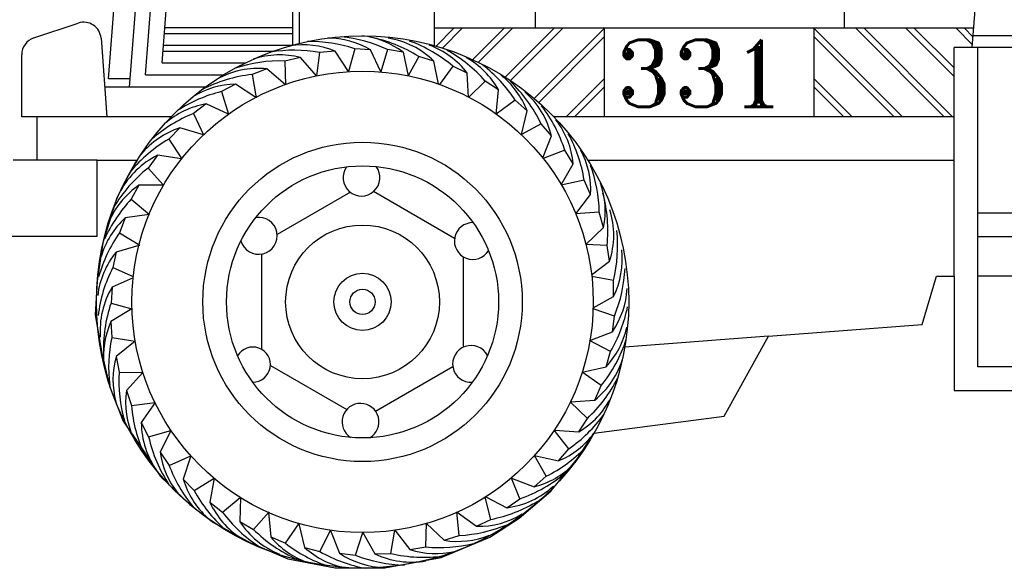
# Model space of a CAD drawing. Extents: x 149 to 250, y -977 to -912.
# Tile 151 of 156: x 232.387 to 234.052, y -925.001 to -924.073. Entities that reach past the tile are written whole.
import ezdxf

# ---------------------------------------------------------------- set-up
doc = ezdxf.new("R2010")
doc.units = 0
doc.header["$MEASUREMENT"] = 0
doc.layers.get('0').update_dxf_attribs({"linetype": 'CONTINUOUS'})
doc.styles.add('ROMANT', font='romant')

msp = doc.modelspace()

# ---------------------------------------------------------------- linework, layer by layer
for p, q in [((233.99753, -924.12014), (234.04705, -923.49238)), ((232.84845, -923.78208), (232.84845, -924.11605)), ((232.86042, -924.11295), (232.86042, -923.78208)), ((232.62835, -924.14614), (232.65487, -923.80404)), ((233.08891, -924.11695), (233.08891, -923.80648)), ((232.57301, -924.1873), (232.60136, -923.82163)), ((232.60028, -924.16614), (232.62765, -923.81299)), ((233.78124, -923.81407), (233.78124, -924.08749)), ((232.53755, -924.17272), (232.56381, -923.83398)), ((233.25914, -923.84753), (233.25914, -924.08749)), ((232.41136, -924.10379), (232.48642, -924.07875)), ((232.633, -924.08614), (232.84845, -924.08614)), ((234.0001, -924.08749), (233.08891, -924.08749)), ((233.1216, -924.08749), (233.09141, -924.11767)), ((233.13574, -924.08749), (233.10228, -924.12094)), ((233.20645, -924.08749), (233.1534, -924.14054)), ((233.22059, -924.08749), (233.16302, -924.14505)), ((233.2913, -924.08749), (233.20843, -924.17036)), ((233.30544, -924.08749), (233.21699, -924.17594)), ((233.37615, -924.08749), (233.25734, -924.2063)), ((233.37615, -924.23721), (233.37615, -924.08749)), ((233.73015, -924.08749), (233.73015, -924.23721)), ((233.73018, -924.08749), (233.8799, -924.23721)), ((233.80089, -924.08749), (233.95061, -924.23721)), ((233.81503, -924.08749), (233.96476, -924.23721)), ((233.88574, -924.08749), (233.96704, -924.16879)), ((233.89988, -924.08749), (233.96704, -924.15465)), ((233.97059, -924.08749), (233.99794, -924.11484)), ((233.98474, -924.08749), (233.99898, -924.10173)), ((232.52499, -924.10444), (232.53482, -924.23721)), ((232.63223, -924.09614), (232.84845, -924.09614)), ((233.37615, -924.10163), (233.26493, -924.21285)), ((233.73015, -924.1016), (233.86576, -924.23721)), ((234.42086, -924.10014), (233.9991, -924.10014)), ((232.63068, -924.11614), (232.84811, -924.11614)), ((233.96704, -924.50671), (233.96704, -924.12014)), ((234.42086, -924.12014), (233.96704, -924.12014)), ((234.00704, -924.66014), (234.00704, -924.12014)), ((232.39084, -924.23721), (232.39084, -924.13226)), ((232.6299, -924.12614), (232.81629, -924.12614)), ((232.62835, -924.14614), (232.76884, -924.14614)), ((232.57414, -924.17272), (232.53755, -924.17272)), ((232.60028, -924.16614), (232.73243, -924.16614)), ((233.37615, -924.17234), (233.31128, -924.23721)), ((233.73015, -924.17231), (233.79505, -924.23721)), ((232.70087, -924.1873), (232.53113, -924.1873)), ((233.37615, -924.18648), (233.32542, -924.23721)), ((233.73015, -924.18645), (233.78091, -924.23721)), ((232.64366, -924.23721), (232.39084, -924.23721)), ((232.41639, -924.23721), (232.41639, -924.31071)), ((233.96704, -924.23721), (233.29043, -924.23721)), ((232.51855, -924.31071), (232.37623, -924.31071)), ((232.51855, -924.43927), (232.51855, -924.31071)), ((232.51855, -924.31071), (232.58603, -924.31071)), ((232.58603, -924.31071), (232.56812, -924.3413)), ((233.34806, -924.31071), (233.96704, -924.31071)), ((232.56812, -924.3413), (232.55096, -924.37565)), ((232.94646, -924.36477), (232.82264, -924.43626)), ((232.55096, -924.37565), (232.52807, -924.45007)), ((234.42704, -924.40014), (234.00704, -924.40014)), ((232.33974, -924.43927), (232.51855, -924.43927)), ((232.52807, -924.45007), (232.51854, -924.51496)), ((234.42704, -924.44014), (234.00704, -924.44014)), ((232.51854, -924.51496), (232.51473, -924.57221)), ((233.91313, -924.58838), (233.93761, -924.50671)), ((233.93761, -924.50671), (233.96704, -924.50671)), ((233.96704, -924.50671), (233.96704, -924.70014)), ((234.14978, -924.50671), (234.00704, -924.50671)), ((232.51473, -924.57221), (232.52617, -924.63709)), ((233.65366, -924.60824), (233.91313, -924.58838)), ((233.65366, -924.60824), (233.41046, -924.62686)), ((233.57854, -924.74354), (233.65366, -924.60824)), ((232.52617, -924.63709), (232.53952, -924.69243)), ((232.81126, -924.65745), (232.94052, -924.73208)), ((234.42704, -924.66014), (234.00704, -924.66014)), ((232.53952, -924.69243), (232.5624, -924.75159)), ((233.96704, -924.70014), (234.46704, -924.70014)), ((232.5624, -924.75159), (232.591, -924.79357)), ((233.35834, -924.77238), (233.57854, -924.74354)), ((233.3309, -924.81457), (233.35834, -924.77238)), ((232.591, -924.79357), (232.62533, -924.8451)), ((233.28513, -924.86991), (233.3309, -924.81457)), ((232.62533, -924.8451), (232.67491, -924.89281)), ((233.23174, -924.91571), (233.28513, -924.86991)), ((232.67491, -924.89281), (232.71496, -924.92334)), ((233.18216, -924.94815), (233.23174, -924.91571)), ((232.71496, -924.92334), (232.77788, -924.95769)), ((233.10016, -924.9825), (233.18216, -924.94815)), ((232.77788, -924.95769), (232.84081, -924.98441)), ((232.84081, -924.98441), (232.92091, -924.99967)), ((233.00481, -924.99967), (233.10016, -924.9825)), ((232.92091, -924.99967), (233.00481, -924.99967))]:
    msp.add_line(p, q)
at = {"color": 7}
for p, q in [((232.95386, -924.12211), (232.94354, -924.16085)), ((232.98074, -924.12379), (232.95386, -924.12211)), ((232.86202, -924.13683), (232.83577, -924.14283)), ((232.88939, -924.16795), (232.86202, -924.13683)), ((232.89406, -924.1283), (232.88937, -924.16812)), ((232.9209, -924.12613), (232.89406, -924.1283)), ((232.94354, -924.16085), (232.9209, -924.12613)), ((232.99819, -924.16138), (232.98074, -924.12379)), ((233.0091, -924.12324), (232.99819, -924.16138)), ((233.0356, -924.12801), (233.0091, -924.12324)), ((233.0356, -924.12801), (233.0442, -924.16785)), ((233.06214, -924.1351), (233.0442, -924.16785)), ((233.08784, -924.14314), (233.06214, -924.1351)), ((232.80529, -924.15601), (232.78017, -924.16569)), ((232.83683, -924.1829), (232.80529, -924.15601)), ((232.83577, -924.14283), (232.83683, -924.1829)), ((233.09544, -924.18188), (233.08784, -924.14314)), ((233.11991, -924.15177), (233.09689, -924.18239)), ((233.14419, -924.16339), (233.11991, -924.15177)), ((232.78017, -924.16569), (232.78694, -924.20521)), ((233.14623, -924.20374), (233.14419, -924.16339)), ((232.75202, -924.18172), (232.72837, -924.19458)), ((232.78678, -924.2043), (232.75202, -924.18172)), ((233.1746, -924.17664), (233.14696, -924.20412)), ((233.19696, -924.19163), (233.1746, -924.17664)), ((232.72837, -924.19458), (232.74021, -924.23289)), ((233.1931, -924.2329), (233.19696, -924.19163)), ((232.70258, -924.2155), (232.681, -924.23161)), ((232.74021, -924.23289), (232.70258, -924.2155)), ((233.22528, -924.20898), (233.1931, -924.2329)), ((233.24528, -924.22701), (233.22528, -924.20898)), ((232.681, -924.23161), (232.69818, -924.26783)), ((233.23556, -924.2673), (233.24528, -924.22701)), ((232.65838, -924.25586), (232.63933, -924.27489)), ((232.69811, -924.26767), (232.65838, -924.25586)), ((233.26895, -924.24883), (233.23556, -924.2673)), ((233.28637, -924.26936), (233.26895, -924.24883)), ((233.27182, -924.30681), (233.28637, -924.26936)), ((232.63933, -924.27489), (232.66153, -924.30828)), ((232.62053, -924.30226), (232.60439, -924.32381)), ((232.66114, -924.30822), (232.62053, -924.30226)), ((233.30885, -924.2938), (233.27244, -924.30759)), ((233.32316, -924.31661), (233.30885, -924.2938)), ((233.30308, -924.3522), (233.32316, -924.31661)), ((232.60439, -924.32381), (232.63053, -924.35302)), ((232.58908, -924.35284), (232.57614, -924.37646)), ((232.63053, -924.35302), (232.58908, -924.35284)), ((233.34177, -924.34406), (233.30263, -924.35274)), ((233.35266, -924.36868), (233.34177, -924.34406)), ((233.32751, -924.40126), (233.35266, -924.36868)), ((232.57614, -924.37646), (232.60683, -924.40226)), ((232.60613, -924.40236), (232.56578, -924.408)), ((233.36731, -924.39848), (233.32733, -924.40149)), ((233.37457, -924.42441), (233.36731, -924.39848)), ((232.56578, -924.408), (232.55634, -924.43322)), ((232.55634, -924.43322), (232.59039, -924.45438)), ((233.34482, -924.45327), (233.37457, -924.42441)), ((232.58891, -924.45468), (232.55045, -924.46586)), ((233.38058, -924.45484), (233.34482, -924.45327)), ((233.38471, -924.48145), (233.38058, -924.45484)), ((232.55045, -924.46586), (232.54472, -924.49217)), ((233.35437, -924.50456), (233.38471, -924.48145)), ((232.54472, -924.49217), (232.5794, -924.50733)), ((232.57919, -924.50926), (232.54371, -924.52536)), ((233.39113, -924.51402), (233.35466, -924.50712)), ((233.39143, -924.54095), (233.39113, -924.51402)), ((232.54371, -924.52536), (232.5418, -924.55222)), ((232.5418, -924.55222), (232.57722, -924.56198)), ((233.35692, -924.56015), (233.39143, -924.54095)), ((232.57722, -924.56198), (232.54177, -924.58344)), ((233.39296, -924.57408), (233.35687, -924.56168)), ((232.54177, -924.58344), (232.54304, -924.61034)), ((233.3894, -924.60077), (233.39296, -924.57408)), ((233.35158, -924.61517), (233.3894, -924.60077)), ((232.54304, -924.61034), (232.58267, -924.61636)), ((232.58267, -924.61636), (232.55064, -924.64266)), ((233.38633, -924.63383), (233.35066, -924.61552)), ((233.37899, -924.65974), (233.38633, -924.63383)), ((232.55064, -924.64266), (232.55574, -924.6691)), ((232.55574, -924.6691), (232.59583, -924.6694)), ((232.59566, -924.6694), (232.56772, -924.70002)), ((233.33855, -924.66881), (233.37899, -924.65974)), ((233.37061, -924.69176), (233.33855, -924.66881)), ((232.56772, -924.70002), (232.57655, -924.72546)), ((233.35956, -924.71631), (233.37061, -924.69176)), ((232.57655, -924.72546), (232.61627, -924.72001)), ((232.61627, -924.72001), (232.593, -924.75431)), ((233.34716, -924.74712), (233.31822, -924.71937)), ((233.31842, -924.71935), (233.35956, -924.71631)), ((232.593, -924.75431), (232.60537, -924.77822)), ((233.33272, -924.76984), (233.34716, -924.74712)), ((232.60537, -924.77822), (232.64315, -924.76738)), ((232.64315, -924.76738), (232.62471, -924.8045)), ((233.31593, -924.79844), (233.29127, -924.76683)), ((233.29137, -924.76697), (233.33272, -924.76984)), ((232.62471, -924.8045), (232.6402, -924.82653)), ((233.29837, -924.81886), (233.31593, -924.79844)), ((232.6402, -924.82653), (232.67689, -924.81037)), ((232.6768, -924.81064), (232.66394, -924.84974)), ((233.25787, -924.81009), (233.29837, -924.81886)), ((233.27777, -924.84489), (233.25787, -924.81009)), ((232.66394, -924.84974), (232.68241, -924.86933)), ((232.68241, -924.86933), (232.71642, -924.84811)), ((232.71628, -924.8482), (232.7091, -924.88902)), ((233.21864, -924.84814), (233.25748, -924.8626)), ((233.23326, -924.88305), (233.21864, -924.84814)), ((233.25748, -924.8626), (233.27777, -924.84489)), ((232.73019, -924.90576), (232.75995, -924.88061)), ((232.76077, -924.88112), (232.75953, -924.92131)), ((233.18422, -924.91784), (233.17452, -924.88037)), ((233.17553, -924.87973), (233.21095, -924.89814)), ((233.21095, -924.89814), (233.23326, -924.88305)), ((232.7091, -924.88902), (232.73019, -924.90576)), ((232.78279, -924.93487), (232.8094, -924.90488)), ((233.13068, -924.9451), (233.1263, -924.90525)), ((232.75953, -924.92131), (232.78279, -924.93487)), ((232.80814, -924.9063), (232.81194, -924.94757)), ((233.12693, -924.90586), (233.15999, -924.92958)), ((233.15999, -924.92958), (233.18422, -924.91784)), ((232.83668, -924.95819), (232.85943, -924.92518)), ((232.85943, -924.92518), (232.86907, -924.96549)), ((232.89508, -924.97246), (232.91289, -924.93654)), ((232.91281, -924.9367), (232.92813, -924.97521)), ((233.01492, -924.97554), (233.02179, -924.93628)), ((233.02179, -924.93628), (233.04724, -924.96899)), ((233.07381, -924.96458), (233.07516, -924.92451)), ((233.07543, -924.92478), (233.10502, -924.95325)), ((232.81194, -924.94757), (232.83668, -924.95819)), ((232.95487, -924.97838), (232.96734, -924.94028)), ((232.96734, -924.94028), (232.988, -924.97621)), ((233.10502, -924.95325), (233.13068, -924.9451)), ((232.86907, -924.96549), (232.89508, -924.97246)), ((233.04724, -924.96899), (233.07381, -924.96458)), ((232.92813, -924.97521), (232.95487, -924.97838)), ((232.988, -924.97621), (233.01492, -924.97554))]:
    msp.add_line(p, q, dxfattribs=at)
for points in [[(233.1227, -924.44276), (232.98564, -924.36362)], [(232.79622, -924.46918), (232.79622, -924.63026)], [(233.13787, -924.62657), (233.13787, -924.47421)], [(232.98893, -924.73475), (233.1197, -924.65926)]]:
    msp.add_lwpolyline(points)
for radius in [0.45, 0.39, 0.27, 0.23, 0.13, 0.04833, 0.02132]:
    msp.add_circle((232.96704, -924.55014), radius)
for centre, radius, start, end in [((232.49571, -924.10661), 0.02937, 4.23312, 108.44829), ((232.42086, -924.13226), 0.03001, 108.44816, 180), ((232.96534, -924.33998), 0.03116, 144.14685, 36.78002), ((232.79155, -924.43837), 0.03116, 195.73913, 99.27349), ((233.15354, -924.44727), 0.03116, 89.23444, 328.52738), ((232.78162, -924.65609), 0.02967, 269.35018, 150.13834), ((233.15057, -924.65503), 0.03116, 26.89138, 273.6121), ((232.96364, -924.75297), 0.03116, 300.56723, 237.51217)]:
    msp.add_arc(centre, radius, start, end)
for centre, radius, start, end in [((232.90818, -924.24698), 0.14297, 59.50338, 90.02033), ((232.90663, -924.34445), 0.24378, 65.14664, 84.25331), ((232.94934, -924.24202), 0.14297, 52.88849, 83.40543), ((232.93282, -924.34175), 0.24378, 57.96095, 78.93915), ((232.988, -924.24547), 0.14297, 45.7028, 81.08046), ((232.86667, -924.25841), 0.14297, 67.70901, 99.01602), ((232.87757, -924.35365), 0.24378, 71.76153, 90.8682), ((232.96241, -924.33784), 0.24378, 49.75532, 69.81116), ((233.03077, -924.25042), 0.14297, 37.49717, 69.93657), ((232.82731, -924.27552), 0.14297, 75.94879, 108.38818), ((232.85159, -924.36836), 0.24378, 79.96716, 99.4861), ((232.99206, -924.33823), 0.24378, 41.51555, 61.03449), ((233.07224, -924.2615), 0.14297, 29.2574, 60.5644), ((232.79073, -924.29824), 0.14297, 84.15441, 119.53208), ((232.82814, -924.38649), 0.24378, 88.20694, 108.26278), ((233.02154, -924.34286), 0.24378, 33.30992, 52.41659), ((232.80739, -924.40795), 0.24378, 96.41256, 117.39077), ((233.11185, -924.27836), 0.14297, 21.05177, 51.56871), ((232.75603, -924.32463), 0.14297, 91.60494, 122.12189), ((233.04917, -924.35432), 0.24378, 25.64116, 46.61936), ((232.78678, -924.43126), 0.24378, 103.86309, 122.96976), ((233.14728, -924.30245), 0.14297, 13.38301, 48.76067), ((232.72694, -924.35638), 0.14297, 99.81057, 131.11758), ((233.07627, -924.36684), 0.24378, 17.43553, 37.49137), ((232.77259, -924.45753), 0.24378, 112.06872, 131.58766), ((232.70268, -924.39179), 0.14297, 108.05035, 140.48974), ((233.18078, -924.32951), 0.14297, 5.17738, 37.61677), ((233.10112, -924.38302), 0.24378, 9.19575, 28.71469), ((232.76236, -924.48536), 0.24378, 120.3085, 140.36434), ((232.68377, -924.43047), 0.14297, 116.25598, 151.63364), ((233.2099, -924.36105), 0.14297, 356.9376, 28.24461), ((233.12356, -924.40269), 0.24378, 0.99013, 20.09679), ((232.75619, -924.51456), 0.24378, 128.51413, 149.49233), ((232.66978, -924.47086), 0.14297, 124.36237, 154.87931), ((233.23436, -924.39647), 0.14297, 348.73197, 19.24892), ((233.13806, -924.43007), 0.24378, 354.16735, 15.14555), ((232.75333, -924.54389), 0.24378, 136.62052, 155.72719), ((233.24881, -924.43705), 0.14297, 341.9092, 17.28686), ((232.66249, -924.51329), 0.14297, 132.568, 163.875), ((232.75561, -924.57365), 0.24378, 144.82615, 164.34508), ((233.15463, -924.45489), 0.24378, 345.96172, 6.01756), ((232.66125, -924.5562), 0.14297, 140.80777, 173.24716), ((233.26326, -924.47761), 0.14297, 333.70357, 6.14296), ((232.76206, -924.60259), 0.24378, 153.06592, 173.12176), ((233.16738, -924.48166), 0.24378, 337.72195, 357.24088), ((232.66628, -924.59896), 0.14297, 149.0134, 184.39106), ((233.27162, -924.51972), 0.14297, 325.4638, 356.7708), ((232.77268, -924.63049), 0.24378, 161.27155, 182.24975), ((233.17625, -924.51016), 0.24378, 329.51632, 348.62299), ((232.67215, -924.64207), 0.14297, 155.78676, 186.3037), ((233.27399, -924.56271), 0.14297, 317.25817, 347.77511), ((232.78153, -924.66083), 0.24378, 168.04491, 187.15158), ((233.1809, -924.53866), 0.24378, 321.09699, 342.07519), ((232.68806, -924.68208), 0.14297, 163.99239, 195.29939), ((233.2699, -924.60495), 0.14297, 308.83883, 344.2165), ((232.799, -924.68504), 0.24378, 176.25054, 195.76948), ((233.18124, -924.56851), 0.24378, 312.89136, 332.9472), ((232.70938, -924.71934), 0.14297, 172.23216, 204.67156), ((233.25987, -924.64682), 0.14297, 300.63321, 333.0726), ((232.81959, -924.70637), 0.24378, 184.49031, 204.54616), ((232.73596, -924.75321), 0.14297, 180.43779, 215.81545), ((233.17732, -924.5979), 0.24378, 304.65158, 324.17052), ((233.24391, -924.68667), 0.14297, 292.39343, 323.70044), ((232.84319, -924.72464), 0.24378, 192.69594, 213.67414), ((232.76622, -924.78413), 0.14297, 188.18945, 218.7064), ((233.1692, -924.62662), 0.24378, 296.44595, 315.55262), ((232.86862, -924.74136), 0.24378, 200.4476, 219.55427), ((233.15225, -924.65312), 0.24378, 289.40715, 310.38535), ((233.22244, -924.72399), 0.14297, 284.1878, 314.70475), ((232.80109, -924.80939), 0.14297, 196.39508, 227.70209), ((232.89634, -924.75244), 0.24378, 208.65323, 228.17217), ((233.19316, -924.75628), 0.14297, 277.149, 312.52666), ((233.13686, -924.6787), 0.24378, 281.20152, 301.25736), ((232.83905, -924.82943), 0.14297, 204.63486, 237.07425), ((232.92516, -924.75941), 0.24378, 216.89301, 236.94885), ((232.87965, -924.84378), 0.14297, 212.84049, 248.21815), ((233.16263, -924.78664), 0.14297, 268.94337, 301.38276), ((232.95487, -924.76219), 0.24378, 225.09864, 246.07684), ((233.11809, -924.70164), 0.24378, 272.96174, 292.48068), ((232.92168, -924.85595), 0.14297, 219.85731, 250.37425), ((233.12811, -924.81216), 0.14297, 260.70359, 292.0106), ((232.98638, -924.76578), 0.24378, 232.11546, 251.22213), ((232.96462, -924.85914), 0.14297, 228.06294, 259.36994), ((233.09024, -924.83264), 0.14297, 252.49796, 283.01491), ((233.09609, -924.72182), 0.24378, 264.75611, 283.86278), ((233.01579, -924.76066), 0.24378, 240.32109, 259.84002), ((233.00745, -924.85626), 0.14297, 236.30271, 268.7421), ((233.04398, -924.75147), 0.24378, 248.56086, 268.6167), ((233.04953, -924.84716), 0.14297, 244.50834, 279.886), ((233.07073, -924.73823), 0.24378, 256.76649, 277.74469)]:
    msp.add_arc(centre, radius, start, end, dxfattribs=at)

# ---------------------------------------------------------------- texts
at = {"style": 'ROMANT'}
msp.add_text('331', height=0.113207, dxfattribs=at).set_placement((233.3944, -924.22015))

doc.saveas('drawing.dxf')
